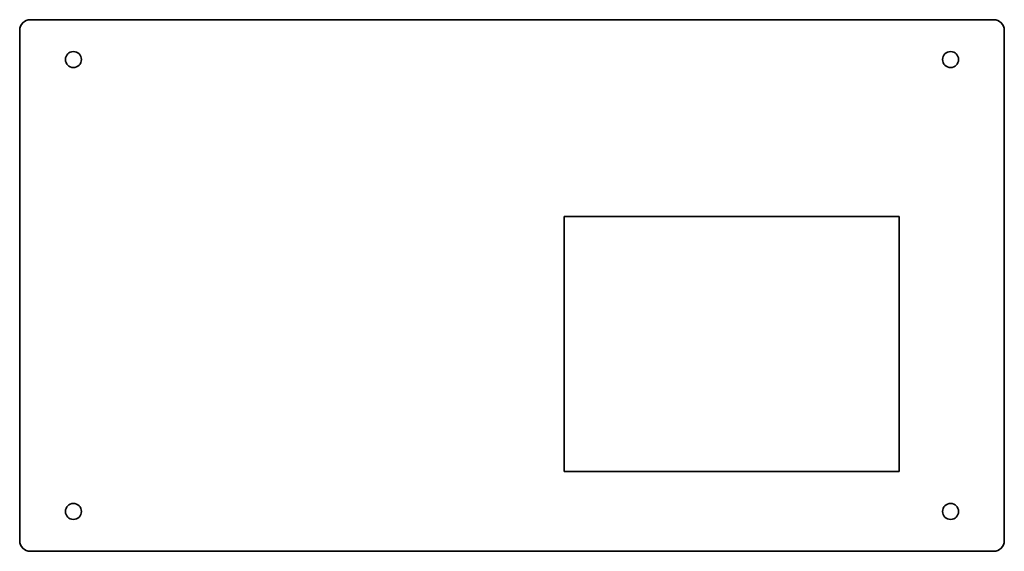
# Model space of a CAD drawing. Extents: x 502 to 687, y 370 to 470.
import ezdxf

# ---------------------------------------------------------------- set-up
doc = ezdxf.new("R2010")
doc.units = 0

msp = doc.modelspace()

# ---------------------------------------------------------------- linework, layer by layer
at = {"color": 7, "lineweight": 35}
for p, q in [((503.899994, 470.5), (685.099976, 470.5)), ((501.899994, 372.5), (501.899994, 468.5)), ((687.099976, 372.5), (687.099976, 468.5)), ((604.299988, 433.5), (604.299988, 385.5)), ((604.299988, 433.5), (667.299988, 433.5)), ((667.299988, 385.5), (667.299988, 433.5)), ((667.299988, 385.5), (604.299988, 385.5)), ((685.099976, 370.5), (503.899994, 370.5))]:
    msp.add_line(p, q, dxfattribs=at)
for centre in [(512, 463), (677, 463), (512, 378), (677, 378)]:
    msp.add_circle(centre, 1.5, dxfattribs=at)
for centre, start, end in [((503.899994, 468.5), 90.000003, 180.000005), ((685.099976, 468.5), 0, 90.000003), ((503.899994, 372.5), 180.000005, 269.999997), ((685.099976, 372.5), 269.999997, 360)]:
    msp.add_arc(centre, 2, start, end, dxfattribs=at)

doc.saveas('drawing.dxf')
